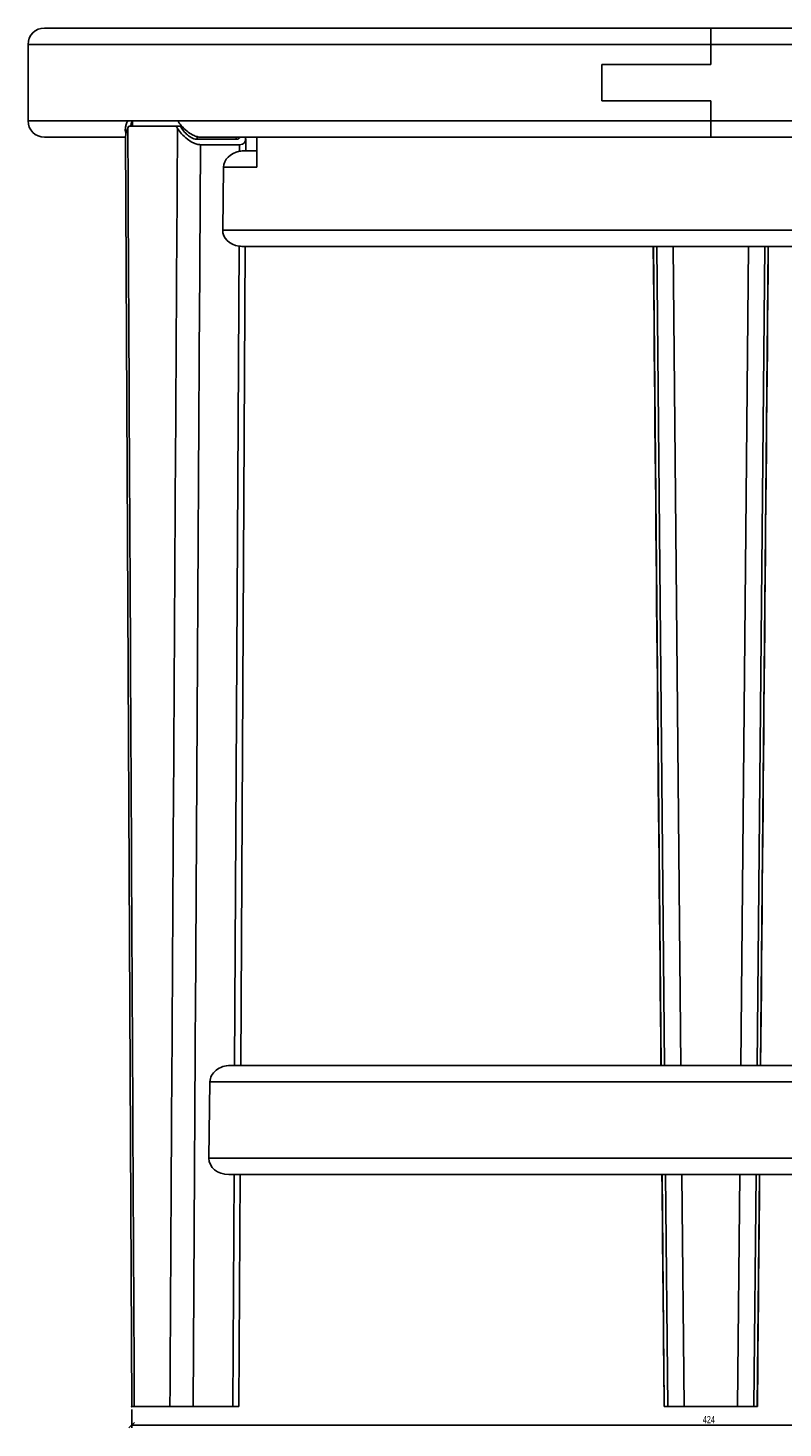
# Model space of a CAD drawing. Header units: millimetres. Extents: x 279 to 1773, y 118 to 1743.
# Tile 5 of 6: x 1235 to 1511, y 1229 to 1742. Entities that reach past the tile are written whole.
import ezdxf

# ---------------------------------------------------------------- set-up
doc = ezdxf.new("R2010")
doc.units = ezdxf.units.MM
doc.header["$PDSIZE"] = -1
doc.layers.add('LINHAS_LAYOUT', color=7, linetype='Continuous', lineweight=25)
doc.styles.add('SLDTEXTSTYLE0', font='TXT', dxfattribs={"width": 0.605})
doc.dimstyles.new('SLDDIMSTYLE0', dxfattribs={"dimtxt": 2.568319, "dimasz": 2, "dimexe": 0, "dimexo": 0.0625, "dimgap": 0.64208, "dimtad": 1, "dimdec": 0, "dimrnd": 1e-09, "dimzin": 12, "dimdsep": 46, "dimtxsty": 'SLDTEXTSTYLE0', "dimblk1": 'OBLIQUE', "dimblk2": 'OBLIQUE', "dimsah": 1, "dimcen": 0.09, "dimadec": 0, "dimazin": 3, "dimtfac": 1, "dimtdec": 0, "dimtofl": 0, "dimtmove": 0, "dimatfit": 3, "dimldrblk": 'OBLIQUE', "dimfxl": 0, "dimfrac": 2, "dimtolj": 1, "dimtzin": 12, "dimarcsym": 0})

# ---------------------------------------------------------------- blocks, each defined once
blk = doc.blocks.new('_OBLIQUE')
at = {"color": 0, "linetype": 'ByBlock', "lineweight": -2}
blk.add_line((-0.5, -0.5), (0.5, 0.5), dxfattribs=at)
blk = doc.blocks.new('_D_2')
at = {"layer": 'LINHAS_LAYOUT'}
for p, q in [((1272.92, 1235.73), (1272.92, 1228.91)), ((1696.97, 1235.73), (1696.97, 1228.91)), ((1696.97, 1229.91), (1272.92, 1229.91))]:
    blk.add_line(p, q, dxfattribs=at)
at = {"layer": 'LINHAS_LAYOUT', "xscale": 2, "yscale": 2, "rotation": 180.0000000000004}
blk.add_blockref('_OBLIQUE', (1272.92, 1229.91), dxfattribs=at)
at = {"layer": 'LINHAS_LAYOUT', "xscale": 2, "yscale": 2}
blk.add_blockref('_OBLIQUE', (1696.97, 1229.91), dxfattribs=at)
at = {"layer": 'LINHAS_LAYOUT', "insert": (1482.01, 1233.32), "char_height": 2.646, "attachment_point": 1, "style": 'SLDTEXTSTYLE0'}
blk.add_mtext('424', dxfattribs=at)

msp = doc.modelspace()

# ---------------------------------------------------------------- linework, layer by layer
at = {"color": 7, "linetype": 'Continuous', "lineweight": 25}
for p, q in [((1240.95, 1741.73), (1484.95, 1741.73)), ((1484.95, 1735.73), (1484.95, 1741.73)), ((1484.95, 1741.73), (1728.95, 1741.73)), ((1234.95, 1735.73), (1234.95, 1707.73)), ((1484.95, 1735.73), (1484.95, 1728.4)), ((1445.07, 1715.07), (1445.07, 1728.4)), ((1484.95, 1728.4), (1445.07, 1728.4)), ((1484.95, 1715.07), (1445.07, 1715.07)), ((1484.95, 1715.07), (1484.95, 1707.73)), ((1271.44, 1707.73), (1289.74, 1707.73)), ((1289.74, 1707.73), (1484.95, 1707.73)), ((1484.95, 1707.73), (1680.19, 1707.73)), ((1484.95, 1701.73), (1484.95, 1707.73)), ((1271.85, 1705.73), (1289.19, 1705.73)), ((1290.74, 1705.73), (1289.19, 1705.73)), ((1270.48, 1701.73), (1240.95, 1701.73)), ((1270.62, 1701.95), (1272.92, 1236.73)), ((1296.85, 1701.73), (1296.84, 1700.97)), ((1311.18, 1700.97), (1296.84, 1700.97)), ((1312.43, 1698.99), (1298.09, 1698.99)), ((1484.95, 1701.73), (1298.13, 1701.73)), ((1312.43, 1698.99), (1312.41, 1696.58)), ((1314.64, 1696.73), (1314.66, 1701.19)), ((1318.74, 1690.73), (1318.74, 1701.73)), ((1671.72, 1701.73), (1484.95, 1701.73)), ((1318.74, 1696.73), (1313.63, 1696.73)), ((1306.56, 1690.73), (1306.22, 1667.73)), ((1312.23, 1661.83), (1310.61, 1361.73)), ((1312.83, 1361.73), (1314.45, 1661.73)), ((1372.61, 1661.73), (1313.25, 1661.73)), ((1597.29, 1661.73), (1372.61, 1661.73)), ((1463.95, 1661.73), (1466.76, 1361.73)), ((1503.13, 1361.73), (1505.94, 1661.73)), ((1309.07, 1361.73), (1660.82, 1361.73)), ((1301.58, 1355.73), (1301.16, 1327.73)), ((1661.42, 1321.73), (1308.47, 1321.73)), ((1310.39, 1321.73), (1309.94, 1236.73)), ((1312.16, 1236.73), (1312.62, 1321.73)), ((1467.14, 1321.73), (1467.93, 1236.73)), ((1501.96, 1236.73), (1502.76, 1321.73)), ((1273.85, 1236.73), (1286.89, 1236.73)), ((1295.42, 1236.73), (1309.94, 1236.73)), ((1309.94, 1236.73), (1312.16, 1236.73)), ((1467.87, 1236.73), (1469.18, 1236.73)), ((1475.16, 1236.73), (1469.18, 1236.73)), ((1475.16, 1236.73), (1494.73, 1236.73)), ((1500.71, 1236.73), (1494.73, 1236.73)), ((1502.02, 1236.73), (1500.71, 1236.73))]:
    msp.add_line(p, q, dxfattribs=at)
at = {"color": 8, "linetype": 'Continuous', "lineweight": 25}
for p, q in [((1484.95, 1735.73), (1234.95, 1735.73)), ((1734.95, 1735.73), (1484.95, 1735.73)), ((1234.95, 1707.73), (1271.44, 1707.73)), ((1273.17, 1707.73), (1273.18, 1705.73)), ((1291.22, 1704.96), (1291.23, 1705.79)), ((1311.18, 1700.97), (1311.18, 1701.73)), ((1306.56, 1690.73), (1318.74, 1690.73)), ((1306.22, 1667.73), (1663.67, 1667.73)), ((1468, 1361.73), (1465.19, 1661.73)), ((1471.17, 1661.73), (1473.99, 1361.73)), ((1495.9, 1361.73), (1498.72, 1661.73)), ((1504.71, 1661.73), (1501.89, 1361.73)), ((1668.32, 1355.73), (1301.58, 1355.73)), ((1301.16, 1327.73), (1668.73, 1327.73)), ((1469.18, 1236.73), (1468.38, 1321.73)), ((1474.37, 1321.73), (1475.16, 1236.73)), ((1494.73, 1236.73), (1495.53, 1321.73)), ((1501.51, 1321.73), (1500.71, 1236.73))]:
    msp.add_line(p, q, dxfattribs=at)
at = {"color": 7, "linetype": 'Continuous', "lineweight": 25}
for centre, start, end in [((1240.95, 1735.73), 90, 180), ((1240.95, 1707.73), 180, 270)]:
    msp.add_arc(centre, 6, start, end, dxfattribs=at)
for centre, major_axis, ratio, start_param, end_param in [((1484.95, 1703.32), (215.63, 223.62), 0.565741, 2.060711, 2.063585), ((1484.95, 1877.01), (-128.72, 26036.68), 0.008231, 1.577362, 1.595349), ((1484.95, 1877.01), (157.39, 26036.68), 0.00746, 1.577449, 1.595435), ((1484.95, 1703.32), (225.66, -225.66), 0.476826, 4.257794, 4.260845), ((1484.95, 1703.32), (223.85, -223.85), 0.476826, 4.257716, 4.260844), ((1488.72, 1876.95), (153.61, 26036.68), 0.007281, 1.577674, 1.595431), ((1308.68, 1704.93), (3.6, -3.57), 0.479358, 5.832479, 6.464254), ((1308.68, 1704.93), (5.4, -5.35), 0.479358, 5.832479, 6.835228), ((1313.97, 1690.73), (7.4, 0.21), 0.809846, 1.759165, 3.106533), ((1313.63, 1667.73), (7.4, 0.21), 0.809846, 3.106533, 4.499394), ((1478.96, 1876.95), (-243.4, 26036.68), 0.000656, 1.579056, 1.59058), ((1490.93, 1876.95), (243.4, 26036.68), 0.000656, 4.692606, 4.704129), ((1308.98, 1355.73), (7.4, 0.21), 0.809846, 1.535736, 3.106533), ((1308.56, 1327.73), (7.4, 0.21), 0.809846, 3.106533, 4.677329), ((1478.96, 1876.95), (-243.4, 26036.68), 0.000656, 1.592116, 1.595382), ((1490.93, 1876.95), (243.4, 26036.68), 0.000656, 4.687804, 4.691069)]:
    msp.add_ellipse(centre, major_axis=major_axis, ratio=ratio, start_param=start_param, end_param=end_param, dxfattribs=at)
for points, knots in [([(1271.44, 1707.73), (1271.23, 1707.29), (1270.81, 1706.38), (1270.54, 1704.89), (1270.51, 1703.75), (1270.89, 1703.26), (1270.92, 1703.22)], [0, 0, 0, 0, 0.2753158, 0.558669, 0.9635625, 1, 1, 1, 1]), ([(1273.13, 1707.73), (1273.02, 1707.49), (1272.71, 1706.82), (1272.66, 1706.19), (1272.62, 1705.78)], [0, 0, 0, 0, 0.355548, 1, 1, 1, 1]), ([(1298.13, 1701.73), (1298.01, 1701.74), (1297.5, 1701.75), (1296.48, 1701.99), (1294.87, 1702.7), (1292.89, 1704.03), (1291.03, 1705.83), (1290.13, 1707.16), (1289.74, 1707.73)], [0, 0, 0, 0, 0.04151, 0.169067, 0.30386, 0.510213, 0.788876, 1, 1, 1, 1]), ([(1270.64, 1701.95), (1270.74, 1702.74), (1270.86, 1703.74), (1271.37, 1704.78), (1271.48, 1705)], [0, 0, 0, 0, 0.789095, 1, 1, 1, 1]), ([(1289.66, 1704.97), (1290.13, 1704.3), (1291.11, 1702.91), (1293.07, 1701.1), (1295.03, 1699.84), (1296.73, 1699.12), (1297.65, 1699.03), (1298.09, 1698.99)], [0, 0, 0, 0, 0.249805, 0.51699, 0.708865, 0.859051, 1, 1, 1, 1]), ([(1291.22, 1704.96), (1291.67, 1704.35), (1292.42, 1703.31), (1293.9, 1702.08), (1295.14, 1701.37), (1296.13, 1701.02), (1296.63, 1700.98), (1296.84, 1700.97)], [0, 0, 0, 0, 0.339121, 0.577142, 0.755338, 0.897487, 1, 1, 1, 1]), ([(1312.41, 1696.58), (1312.75, 1696.64), (1313.2, 1696.72), (1313.54, 1696.73), (1313.63, 1696.73)], [0, 0, 0, 0, 0.752031, 1, 1, 1, 1]), ([(1313.25, 1661.73), (1313.24, 1661.73), (1312.95, 1661.73), (1312.58, 1661.78), (1312.23, 1661.83)], [0, 0, 0, 0, 0.0258118, 1, 1, 1, 1]), ([(1272.95, 1236.73), (1272.99, 1236.73), (1273.07, 1236.73), (1273.61, 1236.73), (1273.85, 1236.73)], [0, 0, 0, 0, 0.551955, 1, 1, 1, 1]), ([(1286.89, 1236.73), (1287.35, 1236.73), (1288.28, 1236.73), (1290.2, 1236.73), (1292.23, 1236.73), (1294.05, 1236.73), (1295.01, 1236.73), (1295.42, 1236.73)], [0, 0, 0, 0, 0.211405, 0.422808, 0.634208, 0.845599, 1, 1, 1, 1])]:
    msp.add_open_spline(points, degree=3, knots=knots, dxfattribs=at)
at = {"layer": 'LINHAS_LAYOUT'}
msp.add_point((1272.92, 1236.73), dxfattribs=at)

# ---------------------------------------------------------------- dimensions: what is measured, and where the dimension line sits
dim = msp.add_linear_dim(base=(1272.92, 1229.91), p1=(1696.97, 1236.73), p2=(1272.92, 1236.73), dimstyle='SLDDIMSTYLE0', dxfattribs=at)
dim.commit()
dim.dimension.update_dxf_attribs({"geometry": '_D_2', "text_midpoint": (1484.95, 1229.91), "dimtype": 160})

doc.saveas('drawing.dxf')
